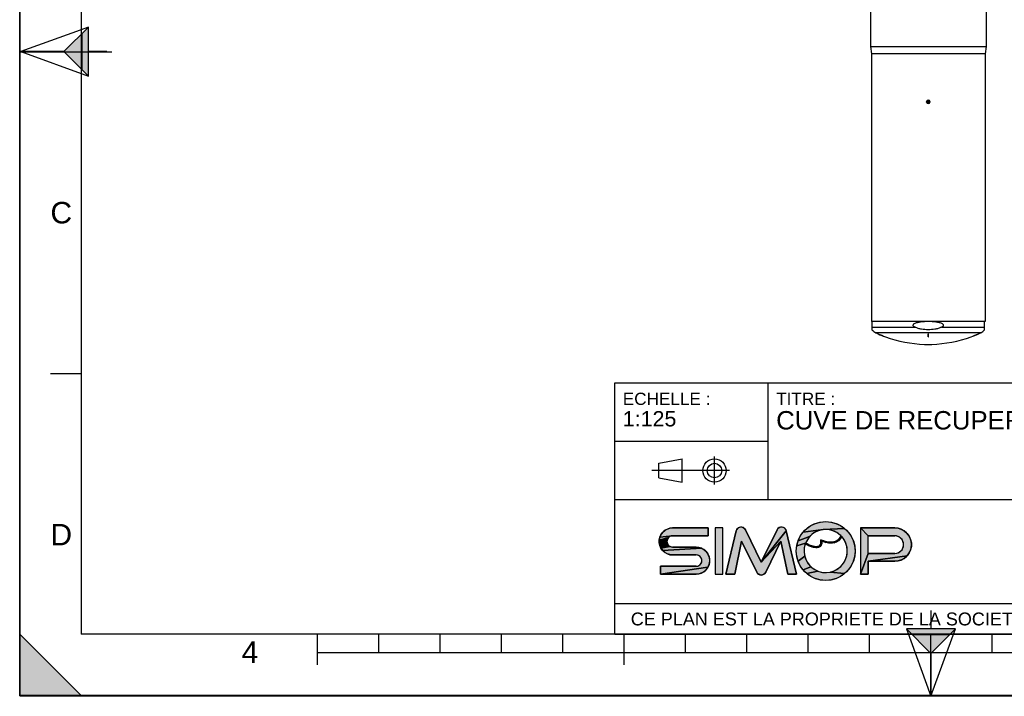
# Model space of a CAD drawing. Header units: millimetres. Extents: x 0 to 297, y 0 to 210.
# Tile 1 of 18: x 0 to 160, y 0 to 110. Entities that reach past the tile are written whole.
import ezdxf

# ---------------------------------------------------------------- set-up
doc = ezdxf.new("R2010")
doc.units = ezdxf.units.MM
doc.header["$LTSCALE"] = 16.335
doc.layers.get('0').update_dxf_attribs({"linetype": 'CONTINUOUS'})
doc.layers.add('AXES_REF', color=7, linetype='CONTINUOUS')
doc.styles.get("Standard").update_dxf_attribs({"font": 'arial.ttf'})
doc.styles.add('TEXTSTYLE_2', font='arial.ttf')

# ---------------------------------------------------------------- blocks, each defined once
blk = doc.blocks.new('MARGEA4_BL0', base_point=(148.51, 105.01))
at = {"color": 7, "linetype": 'Continuous'}
for p, q in [((0.01, 0.01), (0.01, 210.01)), ((0.01, 0.01), (0.01, 210.01)), ((0.01, 210.01), (0.01, 0.01)), ((10.01, 200.01), (10.01, 10.01)), ((0.01, 105.01), (15.01, 105.01)), ((5.01, 52.51), (10.01, 52.51)), ((0.01, 10.01), (10.01, 0.01)), ((0.01, 0.01), (0.01, 10.01)), ((0.01, 10.01), (10.01, 0.01)), ((287.01, 10.01), (10.01, 10.01)), ((48.51, 5.01), (48.51, 10.01)), ((58.51, 7.01), (58.51, 10.01)), ((68.51, 7.01), (68.51, 10.01)), ((78.51, 7.01), (78.51, 10.01)), ((88.51, 7.01), (88.51, 10.01)), ((98.51, 5.01), (98.51, 10.01)), ((108.51, 7.01), (108.51, 10.01)), ((118.51, 7.01), (118.51, 10.01)), ((128.51, 7.01), (128.51, 10.01)), ((138.51, 7.01), (138.51, 10.01)), ((148.51, 0.01), (148.51, 10.01)), ((158.51, 7.01), (158.51, 10.01)), ((248.51, 7.01), (48.51, 7.01)), ((297.01, 0.01), (0.01, 0.01)), ((10.01, 0.01), (0.01, 0.01)), ((297.01, 0.01), (0.01, 0.01))]:
    blk.add_line(p, q, dxfattribs=at)
blk.add_solid([(0.01, 10.01), (10.01, 0.01), (0.01, 0.01)], dxfattribs=at)
at = {"color": 5, "linetype": 'Continuous', "style": 'TEXTSTYLE_2', "oblique": 0}
for s, p in [('C', (5.01, 77.01)), ('D', (5.01, 24.51)), ('4', (36.17, 5.35))]:
    blk.add_text(s, height=3.5, dxfattribs=at).set_placement(p)
blk = doc.blocks.new('REPERE_ORIENTATION_BL1', base_point=(148.52, 6.9))
at = {"color": 7, "linetype": 'Continuous'}
for p, q in [((148.52, 13.9), (148.52, 10.9)), ((148.52, 6.9), (144.52, 10.9)), ((152.52, 10.9), (144.52, 10.9)), ((144.52, 10.9), (148.52, -0.1)), ((151.52, 9.9), (145.52, 9.9)), ((148.52, 6.9), (152.52, 10.9)), ((148.52, -0.1), (152.52, 10.9)), ((148.52, 6.9), (148.52, -0.1))]:
    blk.add_line(p, q, dxfattribs=at)
blk.add_solid([(144.52, 10.9), (148.52, 6.9), (152.52, 10.9)], dxfattribs=at)
blk = doc.blocks.new('REPERE_ORIENTATION_BL2', base_point=(7.19, 105.02))
at = {"color": 7, "linetype": 'Continuous'}
for p, q in [((11.19, 109.02), (0.19, 105.02)), ((7.19, 105.02), (11.19, 109.02)), ((10.19, 102.02), (10.19, 108.02)), ((11.19, 101.02), (11.19, 109.02)), ((0.19, 105.02), (11.19, 101.02)), ((7.19, 105.02), (0.19, 105.02)), ((7.19, 105.02), (11.19, 101.02)), ((14.19, 105.02), (11.19, 105.02))]:
    blk.add_line(p, q, dxfattribs=at)
blk.add_solid([(11.19, 109.02), (7.19, 105.02), (11.19, 101.02)], dxfattribs=at)
blk = doc.blocks.new('ISO_BL3', base_point=(109.36, 36.71))
at = {"color": 2, "linetype": 'Continuous'}
for p, q in [((104.16, 37.89), (107.96, 38.61)), ((107.96, 34.81), (107.96, 38.61)), ((113.24, 34.43), (113.24, 38.99)), ((104.16, 35.53), (104.16, 37.89)), ((115.7, 36.71), (103.02, 36.71)), ((104.16, 35.53), (107.96, 34.81))]:
    blk.add_line(p, q, dxfattribs=at)
for radius in [1.9, 1.18]:
    blk.add_circle((113.24, 36.71), radius, dxfattribs=at)
blk = doc.blocks.new('LOGO-SIMOP-2009_BL4', base_point=(124.77, 23.59))
at = {"linetype": 'Continuous'}
for points in [[(105.95, 27.3), (106.41, 27.35), (112.22, 27.35), (112.22, 26.07), (106.41, 26.07), (104.32, 25.83), (104.51, 26.25), (104.78, 26.62), (105.12, 26.93), (105.52, 27.16)], [(117.58, 27.51), (117.79, 27.47), (117.99, 27.38), (118.15, 27.24), (118.28, 27.06), (120.86, 21.75), (124.06, 25.22), (121.58, 20.12), (121.45, 19.93), (121.28, 19.79), (121.08, 19.7), (120.86, 19.67), (120.64, 19.7), (120.44, 19.79), (120.27, 19.93), (120.14, 20.12), (117.66, 25.22), (116.54, 19.83), (115.1, 19.83), (116.78, 26.89), (116.86, 27.1), (116.99, 27.27), (117.16, 27.4), (117.36, 27.49)], [(123.93, 27.47), (124.14, 27.51), (124.36, 27.49), (124.56, 27.4), (124.73, 27.27), (124.86, 27.1), (124.94, 26.89), (120.86, 21.75), (123.44, 27.06), (123.56, 27.24), (123.73, 27.38)], [(131.36, 28.39), (132.2, 28.32), (133.01, 28.1), (133.76, 27.75), (134.45, 27.27), (130.96, 27.09), (127.69, 26.67), (128.28, 27.27), (128.96, 27.75), (129.72, 28.1), (130.53, 28.32)], [(138.29, 26.07), (137.01, 27.35), (142.61, 27.35), (143.18, 27.29), (143.72, 27.11), (144.21, 26.83), (144.63, 26.45), (144.97, 25.99), (145.2, 25.47), (145.32, 24.91), (145.32, 24.34), (145.2, 23.79), (144.97, 23.27), (144.63, 22.81), (138.29, 21.91), (138.29, 19.83), (137.01, 19.83), (138.29, 23.19), (142.61, 23.19), (142.96, 23.23), (143.28, 23.35), (143.57, 23.55), (143.8, 23.81), (143.96, 24.12), (144.04, 24.46), (144.04, 24.8), (143.96, 25.14), (143.8, 25.45), (143.57, 25.71), (143.28, 25.9), (142.96, 26.03), (142.61, 26.07)], [(105.95, 25.95), (105.76, 25.8), (104.22, 25.38), (104.32, 25.83), (106.41, 26.07), (106.17, 26.04)], [(105.52, 25.39), (105.49, 25.15), (105.52, 24.91), (104.32, 24.47), (104.22, 24.92), (104.22, 25.38), (105.76, 25.8), (105.62, 25.61)], [(124.06, 25.22), (120.86, 21.75), (124.94, 26.89), (126.62, 19.83), (125.18, 19.83)], [(128.37, 25.44), (128.08, 24.87), (126.64, 24.42), (126.85, 25.23), (128.75, 25.95)], [(129.75, 26.72), (129.21, 26.38), (128.75, 25.95), (126.85, 25.23), (127.21, 25.99), (127.69, 26.67), (130.96, 27.09), (130.34, 26.96)], [(131.6, 27.1), (130.96, 27.09), (134.45, 27.27), (135.04, 26.67), (135.52, 25.99), (135.87, 25.23), (136.09, 24.42), (136.16, 23.59), (136.09, 22.76), (135.87, 21.95), (135.52, 21.19), (135.04, 20.5), (134.45, 19.91), (132.08, 20.14), (132.72, 20.34), (133.31, 20.66), (133.83, 21.08), (134.26, 21.59), (134.59, 22.18), (134.8, 22.82), (134.88, 23.48), (134.84, 24.15), (134.67, 24.8), (134.38, 25.41), (133.98, 25.95), (133.72, 25.55), (133.44, 25.26), (133.1, 25.04), (132.73, 24.91), (132.16, 25.01), (132.59, 25.04), (132.97, 25.16), (133.31, 25.36), (133.6, 25.65), (133.86, 26.07), (133.38, 26.48), (132.82, 26.79), (132.22, 27)], [(105.76, 24.5), (105.95, 24.35), (104.51, 24.05), (104.32, 24.47), (105.52, 24.91), (105.62, 24.69)], [(110.72, 24.18), (111.15, 24.04), (104.78, 23.68), (104.51, 24.05), (105.95, 24.35), (106.17, 24.26), (106.41, 24.23), (110.26, 24.23)], [(128.08, 24.87), (128.43, 24.7), (128.44, 24.52), (128.03, 24.72), (127.88, 24.06), (127.85, 23.39), (127.95, 22.73), (126.85, 21.95), (126.64, 22.76), (126.56, 23.59), (126.64, 24.42)], [(128.74, 24.57), (129.03, 24.46), (129.31, 24.37), (129.16, 24.24), (128.8, 24.37), (128.44, 24.52), (128.43, 24.7)], [(129.79, 24.29), (130, 24.3), (130.27, 24.21), (130.03, 24.14), (129.77, 24.13), (129.47, 24.17), (129.16, 24.24), (129.31, 24.37), (129.55, 24.32)], [(131.15, 25.2), (131.68, 25.06), (131.32, 24.98), (130.74, 25.18), (130.72, 24.82), (130.63, 24.56), (130.48, 24.35), (130.27, 24.21), (130, 24.3), (130.18, 24.35), (130.35, 24.45), (130.48, 24.62), (130.55, 24.81), (130.58, 25.06), (130.56, 25.43)], [(132.16, 25.01), (132.73, 24.91), (132.31, 24.85), (131.84, 24.87), (131.32, 24.98), (131.68, 25.06)], [(111.55, 23.81), (111.89, 23.5), (112.17, 23.13), (112.35, 22.71), (112.45, 22.26), (112.45, 21.8), (112.35, 21.35), (112.17, 20.93), (104.45, 19.83), (104.45, 21.11), (110.26, 21.11), (110.5, 21.14), (110.72, 21.23), (110.91, 21.38), (111.06, 21.57), (111.15, 21.79), (111.18, 22.03), (111.15, 22.27), (111.06, 22.49), (110.91, 22.68), (110.72, 22.83), (110.5, 22.92), (110.26, 22.95), (106.41, 22.95), (105.95, 23), (105.52, 23.14), (105.12, 23.37), (104.78, 23.68), (111.15, 24.04)], [(128.18, 22.1), (128.52, 21.52), (128.96, 21.02), (127.69, 20.5), (127.21, 21.19), (126.85, 21.95), (127.95, 22.73)], [(143.18, 21.97), (142.61, 21.91), (138.29, 21.91), (144.63, 22.81), (144.21, 22.43), (143.72, 22.14)], [(110.72, 19.88), (110.26, 19.83), (104.45, 19.83), (112.17, 20.93), (111.89, 20.56), (111.55, 20.25), (111.15, 20.02)], [(129.49, 20.61), (130.09, 20.31), (128.28, 19.91), (127.69, 20.5), (128.96, 21.02)], [(131.41, 20.07), (132.08, 20.14), (134.45, 19.91), (133.76, 19.43), (133.01, 19.08), (132.2, 18.86), (131.36, 18.79), (130.53, 18.86), (129.72, 19.08), (128.96, 19.43), (128.28, 19.91), (130.09, 20.31), (130.74, 20.13)]]:
    blk.add_hatch(color=2, dxfattribs=at).paths.add_polyline_path(points)
at = {"color": 2, "linetype": 'Continuous'}
for p, q in [((105.52, 27.16), (105.95, 27.3)), ((105.95, 27.3), (106.41, 27.35)), ((116.99, 27.27), (117.16, 27.4)), ((117.16, 27.4), (117.36, 27.49)), ((117.36, 27.49), (117.58, 27.51)), ((117.58, 27.51), (117.79, 27.47)), ((117.79, 27.47), (117.99, 27.38)), ((117.99, 27.38), (118.15, 27.24)), ((123.56, 27.24), (123.73, 27.38)), ((123.73, 27.38), (123.93, 27.47)), ((123.93, 27.47), (124.14, 27.51)), ((124.14, 27.51), (124.36, 27.49)), ((124.36, 27.49), (124.56, 27.4)), ((124.56, 27.4), (124.73, 27.27)), ((128.28, 27.27), (128.96, 27.75)), ((128.96, 27.75), (129.72, 28.1)), ((129.72, 28.1), (130.53, 28.32)), ((130.53, 28.32), (131.36, 28.39)), ((131.36, 28.39), (132.2, 28.32)), ((132.2, 28.32), (133.01, 28.1)), ((133.01, 28.1), (133.76, 27.75)), ((133.76, 27.75), (134.45, 27.27)), ((138.29, 26.07), (137.01, 27.35)), ((142.61, 27.35), (143.18, 27.29)), ((143.18, 27.29), (143.72, 27.11)), ((104.22, 25.38), (104.32, 25.83)), ((105.76, 25.8), (104.22, 25.38)), ((104.32, 25.83), (104.51, 26.25)), ((106.41, 26.07), (104.32, 25.83)), ((104.51, 26.25), (104.78, 26.62)), ((104.78, 26.62), (105.12, 26.93)), ((105.12, 26.93), (105.52, 27.16)), ((105.76, 25.8), (105.62, 25.61)), ((105.95, 25.95), (105.76, 25.8)), ((106.17, 26.04), (105.95, 25.95)), ((106.41, 26.07), (106.17, 26.04)), ((116.78, 26.89), (116.86, 27.1)), ((116.86, 27.1), (116.99, 27.27)), ((118.15, 27.24), (118.28, 27.06)), ((124.94, 26.89), (120.86, 21.75)), ((123.44, 27.06), (123.56, 27.24)), ((124.73, 27.27), (124.86, 27.1)), ((124.86, 27.1), (124.94, 26.89)), ((126.85, 25.23), (127.21, 25.99)), ((128.75, 25.95), (126.85, 25.23)), ((127.21, 25.99), (127.69, 26.67)), ((127.69, 26.67), (128.28, 27.27)), ((130.96, 27.09), (127.69, 26.67)), ((128.75, 25.95), (128.37, 25.44)), ((129.21, 26.38), (128.75, 25.95)), ((129.75, 26.72), (129.21, 26.38)), ((130.34, 26.96), (129.75, 26.72)), ((130.96, 27.09), (130.34, 26.96)), ((134.45, 27.27), (130.96, 27.09)), ((131.6, 27.1), (130.96, 27.09)), ((132.22, 27), (131.6, 27.1)), ((132.82, 26.79), (132.22, 27)), ((133.38, 26.48), (132.82, 26.79)), ((133.86, 26.07), (133.38, 26.48)), ((133.6, 25.65), (133.86, 26.07)), ((133.98, 25.95), (133.72, 25.55)), ((134.38, 25.41), (133.98, 25.95)), ((134.45, 27.27), (135.04, 26.67)), ((135.04, 26.67), (135.52, 25.99)), ((135.52, 25.99), (135.87, 25.23)), ((142.96, 26.03), (142.61, 26.07)), ((143.28, 25.9), (142.96, 26.03)), ((143.57, 25.71), (143.28, 25.9)), ((143.8, 25.45), (143.57, 25.71)), ((143.72, 27.11), (144.21, 26.83)), ((144.21, 26.83), (144.63, 26.45)), ((144.63, 26.45), (144.97, 25.99)), ((144.97, 25.99), (145.2, 25.47)), ((104.22, 24.92), (104.22, 25.38)), ((104.32, 24.47), (104.22, 24.92)), ((105.52, 24.91), (104.32, 24.47)), ((104.51, 24.05), (104.32, 24.47)), ((105.95, 24.35), (104.51, 24.05)), ((105.52, 25.39), (105.49, 25.15)), ((105.49, 25.15), (105.52, 24.91)), ((105.62, 25.61), (105.52, 25.39)), ((105.52, 24.91), (105.62, 24.69)), ((105.62, 24.69), (105.76, 24.5)), ((105.76, 24.5), (105.95, 24.35)), ((105.95, 24.35), (106.17, 24.26)), ((106.17, 24.26), (106.41, 24.23)), ((110.26, 24.23), (110.72, 24.18)), ((110.72, 24.18), (111.15, 24.04)), ((124.06, 25.22), (120.86, 21.75)), ((126.56, 23.59), (126.64, 24.42)), ((126.64, 24.42), (126.85, 25.23)), ((128.08, 24.87), (126.64, 24.42)), ((128.03, 24.72), (127.88, 24.06)), ((128.44, 24.52), (128.03, 24.72)), ((128.37, 25.44), (128.08, 24.87)), ((128.08, 24.87), (128.43, 24.7)), ((128.43, 24.7), (128.74, 24.57)), ((128.43, 24.7), (128.44, 24.52)), ((128.8, 24.37), (128.44, 24.52)), ((128.74, 24.57), (129.03, 24.46)), ((129.16, 24.24), (128.8, 24.37)), ((129.03, 24.46), (129.31, 24.37)), ((129.31, 24.37), (129.16, 24.24)), ((129.47, 24.17), (129.16, 24.24)), ((129.31, 24.37), (129.55, 24.32)), ((129.77, 24.13), (129.47, 24.17)), ((129.55, 24.32), (129.79, 24.29)), ((130.03, 24.14), (129.77, 24.13)), ((129.79, 24.29), (130, 24.3)), ((130, 24.3), (130.18, 24.35)), ((130.27, 24.21), (130, 24.3)), ((130.27, 24.21), (130.03, 24.14)), ((130.18, 24.35), (130.35, 24.45)), ((130.48, 24.35), (130.27, 24.21)), ((130.35, 24.45), (130.48, 24.62)), ((130.48, 24.62), (130.55, 24.81)), ((130.63, 24.56), (130.48, 24.35)), ((130.55, 24.81), (130.58, 25.06)), ((130.58, 25.06), (130.56, 25.43)), ((130.56, 25.43), (131.15, 25.2)), ((130.72, 24.82), (130.63, 24.56)), ((130.74, 25.18), (130.72, 24.82)), ((131.32, 24.98), (130.74, 25.18)), ((131.15, 25.2), (131.68, 25.06)), ((131.68, 25.06), (131.32, 24.98)), ((131.84, 24.87), (131.32, 24.98)), ((131.68, 25.06), (132.16, 25.01)), ((132.31, 24.85), (131.84, 24.87)), ((132.16, 25.01), (132.59, 25.04)), ((132.73, 24.91), (132.16, 25.01)), ((132.73, 24.91), (132.31, 24.85)), ((132.59, 25.04), (132.97, 25.16)), ((133.1, 25.04), (132.73, 24.91)), ((132.97, 25.16), (133.31, 25.36)), ((133.44, 25.26), (133.1, 25.04)), ((133.31, 25.36), (133.6, 25.65)), ((133.72, 25.55), (133.44, 25.26)), ((134.67, 24.8), (134.38, 25.41)), ((134.84, 24.15), (134.67, 24.8)), ((134.88, 23.48), (134.84, 24.15)), ((135.87, 25.23), (136.09, 24.42)), ((136.09, 24.42), (136.16, 23.59)), ((143.96, 25.14), (143.8, 25.45)), ((143.8, 23.81), (143.96, 24.12)), ((144.04, 24.8), (143.96, 25.14)), ((143.96, 24.12), (144.04, 24.46)), ((144.04, 24.46), (144.04, 24.8)), ((145.2, 25.47), (145.32, 24.91)), ((145.32, 24.34), (145.2, 23.79)), ((145.32, 24.91), (145.32, 24.34)), ((104.78, 23.68), (104.51, 24.05)), ((111.15, 24.04), (104.78, 23.68)), ((105.12, 23.37), (104.78, 23.68)), ((105.52, 23.14), (105.12, 23.37)), ((105.95, 23), (105.52, 23.14)), ((106.41, 22.95), (105.95, 23)), ((110.5, 22.92), (110.26, 22.95)), ((110.72, 22.83), (110.5, 22.92)), ((110.91, 22.68), (110.72, 22.83)), ((111.06, 22.49), (110.91, 22.68)), ((111.15, 22.27), (111.06, 22.49)), ((111.15, 24.04), (111.55, 23.81)), ((111.55, 23.81), (111.89, 23.5)), ((111.89, 23.5), (112.17, 23.13)), ((112.17, 23.13), (112.35, 22.71)), ((112.35, 22.71), (112.45, 22.26)), ((126.64, 22.76), (126.56, 23.59)), ((126.85, 21.95), (126.64, 22.76)), ((127.95, 22.73), (126.85, 21.95)), ((127.88, 24.06), (127.85, 23.39)), ((127.85, 23.39), (127.95, 22.73)), ((127.95, 22.73), (128.18, 22.1)), ((134.59, 22.18), (134.8, 22.82)), ((134.8, 22.82), (134.88, 23.48)), ((136.09, 22.76), (135.87, 21.95)), ((136.16, 23.59), (136.09, 22.76)), ((138.29, 23.19), (137.01, 19.83)), ((144.63, 22.81), (138.29, 21.91)), ((142.61, 23.19), (142.96, 23.23)), ((142.96, 23.23), (143.28, 23.35)), ((143.28, 23.35), (143.57, 23.55)), ((143.57, 23.55), (143.8, 23.81)), ((144.63, 22.81), (144.21, 22.43)), ((144.97, 23.27), (144.63, 22.81)), ((145.2, 23.79), (144.97, 23.27)), ((112.17, 20.93), (104.45, 19.83)), ((110.26, 21.11), (110.5, 21.14)), ((110.5, 21.14), (110.72, 21.23)), ((110.72, 21.23), (110.91, 21.38)), ((110.91, 21.38), (111.06, 21.57)), ((111.06, 21.57), (111.15, 21.79)), ((111.18, 22.03), (111.15, 22.27)), ((111.15, 21.79), (111.18, 22.03)), ((112.17, 20.93), (111.89, 20.56)), ((112.35, 21.35), (112.17, 20.93)), ((112.45, 21.8), (112.35, 21.35)), ((112.45, 22.26), (112.45, 21.8)), ((127.21, 21.19), (126.85, 21.95)), ((127.69, 20.5), (127.21, 21.19)), ((128.96, 21.02), (127.69, 20.5)), ((128.18, 22.1), (128.52, 21.52)), ((128.52, 21.52), (128.96, 21.02)), ((128.96, 21.02), (129.49, 20.61)), ((133.31, 20.66), (133.83, 21.08)), ((133.83, 21.08), (134.26, 21.59)), ((134.26, 21.59), (134.59, 22.18)), ((135.52, 21.19), (135.04, 20.5)), ((135.87, 21.95), (135.52, 21.19)), ((143.18, 21.97), (142.61, 21.91)), ((143.72, 22.14), (143.18, 21.97)), ((144.21, 22.43), (143.72, 22.14)), ((110.72, 19.88), (110.26, 19.83)), ((111.15, 20.02), (110.72, 19.88)), ((111.55, 20.25), (111.15, 20.02)), ((111.89, 20.56), (111.55, 20.25)), ((120.27, 19.93), (120.14, 20.12)), ((120.44, 19.79), (120.27, 19.93)), ((120.64, 19.7), (120.44, 19.79)), ((120.86, 19.67), (120.64, 19.7)), ((121.08, 19.7), (120.86, 19.67)), ((121.28, 19.79), (121.08, 19.7)), ((121.45, 19.93), (121.28, 19.79)), ((121.58, 20.12), (121.45, 19.93)), ((128.28, 19.91), (127.69, 20.5)), ((130.09, 20.31), (128.28, 19.91)), ((128.96, 19.43), (128.28, 19.91)), ((129.72, 19.08), (128.96, 19.43)), ((129.49, 20.61), (130.09, 20.31)), ((130.09, 20.31), (130.74, 20.13)), ((130.74, 20.13), (131.41, 20.07)), ((131.41, 20.07), (132.08, 20.14)), ((132.08, 20.14), (132.72, 20.34)), ((134.45, 19.91), (132.08, 20.14)), ((132.72, 20.34), (133.31, 20.66)), ((133.76, 19.43), (133.01, 19.08)), ((134.45, 19.91), (133.76, 19.43)), ((135.04, 20.5), (134.45, 19.91)), ((130.53, 18.86), (129.72, 19.08)), ((131.36, 18.79), (130.53, 18.86)), ((132.2, 18.86), (131.36, 18.79)), ((133.01, 19.08), (132.2, 18.86))]:
    blk.add_line(p, q, dxfattribs=at)
at = {"color": 7, "linetype": 'Continuous'}
for p, q in [((112.22, 27.35), (106.41, 27.35)), ((112.22, 26.07), (112.22, 27.35)), ((113.34, 27.35), (113.34, 19.83)), ((114.62, 27.35), (113.34, 27.35)), ((114.62, 19.83), (114.62, 27.35)), ((142.61, 27.35), (137.01, 27.35)), ((137.01, 27.35), (137.01, 19.83)), ((106.41, 26.07), (112.22, 26.07)), ((116.78, 26.89), (115.1, 19.83)), ((120.86, 21.75), (118.28, 27.06)), ((123.44, 27.06), (120.86, 21.75)), ((126.62, 19.83), (124.94, 26.89)), ((138.29, 26.07), (142.61, 26.07)), ((138.29, 23.19), (138.29, 26.07)), ((110.26, 24.23), (106.41, 24.23)), ((116.54, 19.83), (117.66, 25.22)), ((117.66, 25.22), (120.14, 20.12)), ((121.58, 20.12), (124.06, 25.22)), ((124.06, 25.22), (125.18, 19.83)), ((106.41, 22.95), (110.26, 22.95)), ((142.61, 23.19), (138.29, 23.19)), ((104.45, 21.11), (104.45, 19.83)), ((110.26, 21.11), (104.45, 21.11)), ((138.29, 21.91), (142.61, 21.91)), ((138.29, 19.83), (138.29, 21.91)), ((104.45, 19.83), (110.26, 19.83)), ((113.34, 19.83), (114.62, 19.83)), ((115.1, 19.83), (116.54, 19.83)), ((125.18, 19.83), (126.62, 19.83)), ((137.01, 19.83), (138.29, 19.83))]:
    blk.add_line(p, q, dxfattribs=at)
at = {"color": 2, "linetype": 'Continuous'}
for points in [[(105.95, 27.3), (106.41, 27.35), (112.22, 27.35), (112.22, 26.07), (106.41, 26.07), (104.32, 25.83), (104.51, 26.25), (104.78, 26.62), (105.12, 26.93), (105.52, 27.16), (105.95, 27.3)], [(117.58, 27.51), (117.79, 27.47), (117.99, 27.38), (118.15, 27.24), (118.28, 27.06), (120.86, 21.75), (124.06, 25.22), (121.58, 20.12), (121.45, 19.93), (121.28, 19.79), (121.08, 19.7), (120.86, 19.67), (120.64, 19.7), (120.44, 19.79), (120.27, 19.93), (120.14, 20.12), (117.66, 25.22), (116.54, 19.83), (115.1, 19.83), (116.78, 26.89), (116.86, 27.1), (116.99, 27.27), (117.16, 27.4), (117.36, 27.49), (117.58, 27.51)], [(123.93, 27.47), (124.14, 27.51), (124.36, 27.49), (124.56, 27.4), (124.73, 27.27), (124.86, 27.1), (124.94, 26.89), (120.86, 21.75), (123.44, 27.06), (123.56, 27.24), (123.73, 27.38), (123.93, 27.47)], [(131.36, 28.39), (132.2, 28.32), (133.01, 28.1), (133.76, 27.75), (134.45, 27.27), (130.96, 27.09), (127.69, 26.67), (128.28, 27.27), (128.96, 27.75), (129.72, 28.1), (130.53, 28.32), (131.36, 28.39)], [(138.29, 26.07), (137.01, 27.35), (142.61, 27.35), (143.18, 27.29), (143.72, 27.11), (144.21, 26.83), (144.63, 26.45), (144.97, 25.99), (145.2, 25.47), (145.32, 24.91), (145.32, 24.34), (145.2, 23.79), (144.97, 23.27), (144.63, 22.81), (138.29, 21.91), (138.29, 19.83), (137.01, 19.83), (138.29, 23.19), (142.61, 23.19), (142.96, 23.23), (143.28, 23.35), (143.57, 23.55), (143.8, 23.81), (143.96, 24.12), (144.04, 24.46), (144.04, 24.8), (143.96, 25.14), (143.8, 25.45), (143.57, 25.71), (143.28, 25.9), (142.96, 26.03), (142.61, 26.07), (138.29, 26.07)], [(105.95, 25.95), (105.76, 25.8), (104.22, 25.38), (104.32, 25.83), (106.41, 26.07), (106.17, 26.04), (105.95, 25.95)], [(105.52, 25.39), (105.49, 25.15), (105.52, 24.91), (104.32, 24.47), (104.22, 24.92), (104.22, 25.38), (105.76, 25.8), (105.62, 25.61), (105.52, 25.39)], [(124.06, 25.22), (120.86, 21.75), (124.94, 26.89), (126.62, 19.83), (125.18, 19.83), (124.06, 25.22)], [(128.37, 25.44), (128.08, 24.87), (126.64, 24.42), (126.85, 25.23), (128.75, 25.95), (128.37, 25.44)], [(129.75, 26.72), (129.21, 26.38), (128.75, 25.95), (126.85, 25.23), (127.21, 25.99), (127.69, 26.67), (130.96, 27.09), (130.34, 26.96), (129.75, 26.72)], [(131.6, 27.1), (130.96, 27.09), (134.45, 27.27), (135.04, 26.67), (135.52, 25.99), (135.87, 25.23), (136.09, 24.42), (136.16, 23.59), (136.09, 22.76), (135.87, 21.95), (135.52, 21.19), (135.04, 20.5), (134.45, 19.91), (132.08, 20.14), (132.72, 20.34), (133.31, 20.66), (133.83, 21.08), (134.26, 21.59), (134.59, 22.18), (134.8, 22.82), (134.88, 23.48), (134.84, 24.15), (134.67, 24.8), (134.38, 25.41), (133.98, 25.95), (133.72, 25.55), (133.44, 25.26), (133.1, 25.04), (132.73, 24.91), (132.16, 25.01), (132.59, 25.04), (132.97, 25.16), (133.31, 25.36), (133.6, 25.65), (133.86, 26.07), (133.38, 26.48), (132.82, 26.79), (132.22, 27), (131.6, 27.1)], [(105.76, 24.5), (105.95, 24.35), (104.51, 24.05), (104.32, 24.47), (105.52, 24.91), (105.62, 24.69), (105.76, 24.5)], [(110.72, 24.18), (111.15, 24.04), (104.78, 23.68), (104.51, 24.05), (105.95, 24.35), (106.17, 24.26), (106.41, 24.23), (110.26, 24.23), (110.72, 24.18)], [(128.08, 24.87), (128.43, 24.7), (128.44, 24.52), (128.03, 24.72), (127.88, 24.06), (127.85, 23.39), (127.95, 22.73), (126.85, 21.95), (126.64, 22.76), (126.56, 23.59), (126.64, 24.42), (128.08, 24.87)], [(128.74, 24.57), (129.03, 24.46), (129.31, 24.37), (129.16, 24.24), (128.8, 24.37), (128.44, 24.52), (128.43, 24.7), (128.74, 24.57)], [(129.79, 24.29), (130, 24.3), (130.27, 24.21), (130.03, 24.14), (129.77, 24.13), (129.47, 24.17), (129.16, 24.24), (129.31, 24.37), (129.55, 24.32), (129.79, 24.29)], [(131.15, 25.2), (131.68, 25.06), (131.32, 24.98), (130.74, 25.18), (130.72, 24.82), (130.63, 24.56), (130.48, 24.35), (130.27, 24.21), (130, 24.3), (130.18, 24.35), (130.35, 24.45), (130.48, 24.62), (130.55, 24.81), (130.58, 25.06), (130.56, 25.43), (131.15, 25.2)], [(132.16, 25.01), (132.73, 24.91), (132.31, 24.85), (131.84, 24.87), (131.32, 24.98), (131.68, 25.06), (132.16, 25.01)], [(111.55, 23.81), (111.89, 23.5), (112.17, 23.13), (112.35, 22.71), (112.45, 22.26), (112.45, 21.8), (112.35, 21.35), (112.17, 20.93), (104.45, 19.83), (104.45, 21.11), (110.26, 21.11), (110.5, 21.14), (110.72, 21.23), (110.91, 21.38), (111.06, 21.57), (111.15, 21.79), (111.18, 22.03), (111.15, 22.27), (111.06, 22.49), (110.91, 22.68), (110.72, 22.83), (110.5, 22.92), (110.26, 22.95), (106.41, 22.95), (105.95, 23), (105.52, 23.14), (105.12, 23.37), (104.78, 23.68), (111.15, 24.04), (111.55, 23.81)], [(128.18, 22.1), (128.52, 21.52), (128.96, 21.02), (127.69, 20.5), (127.21, 21.19), (126.85, 21.95), (127.95, 22.73), (128.18, 22.1)], [(143.18, 21.97), (142.61, 21.91), (138.29, 21.91), (144.63, 22.81), (144.21, 22.43), (143.72, 22.14), (143.18, 21.97)], [(110.72, 19.88), (110.26, 19.83), (104.45, 19.83), (112.17, 20.93), (111.89, 20.56), (111.55, 20.25), (111.15, 20.02), (110.72, 19.88)], [(129.49, 20.61), (130.09, 20.31), (128.28, 19.91), (127.69, 20.5), (128.96, 21.02), (129.49, 20.61)], [(131.41, 20.07), (132.08, 20.14), (134.45, 19.91), (133.76, 19.43), (133.01, 19.08), (132.2, 18.86), (131.36, 18.79), (130.53, 18.86), (129.72, 19.08), (128.96, 19.43), (128.28, 19.91), (130.09, 20.31), (130.74, 20.13), (131.41, 20.07)]]:
    blk.add_lwpolyline(points, dxfattribs=at)
at = {"color": 7, "linetype": 'Continuous'}
blk.add_circle((131.36, 23.59), 4.8, dxfattribs=at)
for centre, radius, start, end in [((106.41, 25.15), 2.2, 90, 270), ((117.56, 26.71), 0.8, 25.9494, 166.6355), ((124.16, 26.71), 0.8, 13.3645, 154.0506), ((142.61, 24.63), 2.72, 270, 90), ((106.41, 25.15), 0.92, 90, 270), ((131.36, 23.59), 3.52, 161.3005, 42.0267), ((131.36, 23.59), 3.52, 44.7928, 158.6763), ((142.61, 24.63), 1.44, 270, 90), ((110.26, 22.03), 2.2, 270, 90), ((110.26, 22.03), 0.92, 270, 90), ((120.86, 20.47), 0.8, 205.9494, 334.0506)]:
    blk.add_arc(centre, radius, start, end, dxfattribs=at)
blk.add_open_spline([(133.86, 26.07), (133.69, 25.73), (133.28, 25.24), (132.5, 24.97), (131.59, 25.04), (130.91, 25.27), (130.56, 25.43)], degree=3, dxfattribs=at)
for points, knots in [([(133.98, 25.95), (133.74, 25.49), (133.11, 24.89), (131.96, 24.79), (131.13, 25.02), (130.74, 25.18)], [0, 0, 0, 0, 0.345264, 0.703638, 1, 1, 1, 1]), ([(130.74, 25.18), (130.75, 25.01), (130.71, 24.64), (130.44, 24.24), (129.95, 24.1), (129.39, 24.16), (128.75, 24.37), (128.28, 24.59), (128.03, 24.72)], [0, 0, 0, 0, 0.118516, 0.29564, 0.472763, 0.649887, 0.82701, 1, 1, 1, 1]), ([(130.56, 25.43), (130.59, 25.22), (130.59, 24.88), (130.47, 24.54), (130.24, 24.35), (129.84, 24.25), (129.15, 24.38), (128.46, 24.68), (128.08, 24.87)], [0, 0, 0, 0, 0.125, 0.25, 0.375, 0.5, 0.75, 1, 1, 1, 1])]:
    blk.add_open_spline(points, degree=3, knots=knots, dxfattribs=at)
at = {"color": 2, "linetype": 'Continuous'}
for points in [[(113.34, 19.83), (113.34, 27.35), (114.62, 19.83), (114.62, 27.35)], [(138.29, 23.19), (137.01, 19.83), (138.29, 26.07), (137.01, 27.35)]]:
    blk.add_solid(points, dxfattribs=at)
blk = doc.blocks.new('*T6')
at = {"color": 2, "linetype": 'Continuous'}
for p, q in [((0, 0), (0, 41)), ((0, 41), (190, 41)), ((25, 22), (25, 41)), ((170, 5), (170, 41)), ((190, 0), (190, 41)), ((0, 31.5), (25, 31.5)), ((0, 22), (190, 22)), ((110, 5), (110, 22)), ((170, 15), (190, 15)), ((0, 5), (190, 5)), ((0, 0), (190, 0))]:
    blk.add_line(p, q, dxfattribs=at)
at = {"color": 5, "linetype": 'Continuous', "line_spacing_factor": 0.9}
for s, insert, char_height, width, attachment_point in [('ECHELLE :\\P\\H2.5;1:125', (1.28, 39.4), 2, 28.5204, 1), ("TITRE :\\P\\H3.0;CUVE DE RECUPERATION D'EAU DE PLUIE D2300 50 M3\\P\\H2.0; \\P \\P ", (26.28, 39.4), 2, 226.171, 1), ('A4', (180, 34), 5, 17.0632, 2), ('REFERENCE PRODUIT :\\P\\H3.0;CEP3/6406/50', (111.28, 20.4), 2, 64.1338, 1), ('FR', (180, 20), 3, 11.1524, 2), ('FOLIO :  \\P\\H3.0;1/1', (180, 12.81), 1.5, 17.197, 2), ('CE PLAN EST LA PROPRIETE DE LA SOCIETE SIMOP ET NE PEUT ETRE REPRODUIT OU COMMUNIQUE SANS SON AUTORISATION', (95, 3.55), 2.1, 368.8974, 2)]:
    blk.add_mtext(s, dxfattribs=dict(at, insert=insert, char_height=char_height, width=width, attachment_point=attachment_point))

msp = doc.modelspace()

# ---------------------------------------------------------------- linework, layer by layer
at = {"color": 7, "linetype": 'Continuous'}
for p, q in [((0, 0), (0, 210)), ((138.82, 104.64), (138.82, 61.04)), ((157.33, 104.64), (157.33, 61.04)), ((147.8, 96.89), (148.36, 96.89)), ((147.8, 96.79), (148.36, 96.79)), ((157.33, 61.04), (138.82, 61.04)), ((138.9, 61.04), (138.9, 59.68)), ((157.26, 59.68), (157.26, 61.04)), ((139.9, 58.99), (139.9, 59.02)), ((141.1, 58.5), (141.1, 58.53)), ((148.04, 58.5), (148.04, 59.02)), ((148.12, 58.5), (148.12, 59.02)), ((155.06, 58.5), (155.06, 58.53)), ((156.26, 58.99), (156.26, 59.02)), ((147.48, 57.26), (147.48, 57.29)), ((148.04, 57.26), (148.04, 57.29)), ((148.12, 57.26), (148.12, 57.29)), ((148.68, 57.26), (148.68, 57.29)), ((0, 0), (297, 0))]:
    msp.add_line(p, q, dxfattribs=at)
at = {"color": 9, "linetype": 'Continuous'}
for p, q in [((147.11, 61.01), (138.9, 61.01)), ((157.26, 61.01), (149.04, 61.01)), ((138.9, 60.07), (145.94, 60.07)), ((150.22, 60.07), (157.26, 60.07))]:
    msp.add_line(p, q, dxfattribs=at)
at = {"color": 7, "linetype": 'Continuous'}
for centre, radius, start, end in [((147.8, 96.84), 0.05, 90, 270), ((148.08, 96.84), 0.274, 10.5151, 169.4849), ((148.08, 96.84), 0.274, 190.5151, 349.4849), ((148.08, 96.84), 0.163, 17.8806, 162.1194), ((148.08, 96.84), 0.163, 197.8806, 342.1194), ((148.36, 96.84), 0.05, 270, 90), ((140.32, 60.85), 1.84, 219.4897, 244.9081), ((155.84, 60.85), 1.84, 295.0919, 320.5103), ((148.08, 77.42), 20.14, 244.9081, 246.0349), ((148.08, 77.42), 20.14, 246.0348, 249.7208), ((148.08, 77.42), 20.16, 246.0651, 249.746), ((148.08, 77.42), 20.14, 249.7208, 268.2927), ((148.08, 77.42), 18.4, 269.8755, 270.1245), ((148.08, 77.42), 18.43, 269.8756, 270.1244), ((148.08, 77.42), 18.92, 269.8788, 270.1212), ((148.08, 77.42), 20.14, 271.7073, 290.2792), ((148.08, 77.42), 20.14, 290.2792, 293.9652), ((148.08, 77.42), 20.16, 290.254, 293.9349), ((148.08, 77.42), 20.14, 293.9651, 295.0919), ((148.08, 77.42), 20.14, 268.2927, 269.8862), ((148.08, 77.42), 20.16, 268.2948, 269.8863), ((148.08, 77.42), 20.13, 269.8861, 270.1139), ((148.08, 77.42), 20.16, 269.8863, 270.1137), ((148.08, 77.42), 20.15, 269.8863, 270.1137), ((148.08, 77.42), 20.14, 270.1138, 271.7073), ((148.08, 77.42), 20.16, 270.1137, 271.7052)]:
    msp.add_arc(centre, radius, start, end, dxfattribs=at)
for points, knots in [([(145.94, 60.07), (145.9, 60.09), (145.82, 60.13), (145.71, 60.21), (145.64, 60.31), (145.62, 60.4), (145.64, 60.49), (145.7, 60.59), (145.84, 60.7), (146.05, 60.8), (146.31, 60.88), (146.66, 60.95), (146.93, 60.99), (147.11, 61.01)], [0, 0, 0, 0, 0.062577, 0.12508, 0.187262, 0.218457, 0.249646, 0.311758, 0.374246, 0.499227, 0.6244, 0.749612, 1, 1, 1, 1]), ([(149.04, 61.01), (149.22, 60.99), (149.49, 60.95), (149.85, 60.88), (150.11, 60.8), (150.32, 60.7), (150.46, 60.59), (150.52, 60.49), (150.53, 60.4), (150.52, 60.31), (150.45, 60.21), (150.34, 60.13), (150.26, 60.09), (150.22, 60.07)], [0, 0, 0, 0, 0.250388, 0.3756, 0.500773, 0.625755, 0.688243, 0.750355, 0.781543, 0.812738, 0.87492, 0.937423, 1, 1, 1, 1]), ([(150.22, 60.07), (150.05, 59.99), (149.71, 59.86), (148.99, 59.71), (148.08, 59.65), (147.16, 59.71), (146.45, 59.86), (146.1, 59.99), (145.94, 60.07)], [0, 0, 0, 0, 0.124965, 0.250021, 0.5, 0.749979, 0.875035, 1, 1, 1, 1])]:
    msp.add_open_spline(points, degree=3, knots=knots, dxfattribs=at)
for points in [[(147.11, 61.01), (147.23, 61.02), (147.35, 61.03), (147.47, 61.04)], [(148.69, 61.04), (148.8, 61.03), (148.92, 61.02), (149.04, 61.01)]]:
    msp.add_open_spline(points, degree=3, dxfattribs=at)
at = {"layer": 'AXES_REF', "color": 7, "linetype": 'Continuous'}
for p, q in [((138.65, 111.44), (138.65, 105.84)), ((157.5, 111.44), (157.5, 105.84)), ((138.65, 105.84), (138.82, 104.64)), ((138.65, 105.84), (157.5, 105.84)), ((157.33, 104.64), (138.82, 104.64)), ((157.5, 105.84), (157.33, 104.64))]:
    msp.add_line(p, q, dxfattribs=at)
at = {"layer": 'AXES_REF', "color": 9, "linetype": 'Continuous'}
msp.add_line((156.62, 59.18), (139.54, 59.18), dxfattribs=at)

# ---------------------------------------------------------------- block references
at = {"color": 2, "linetype": 'Continuous'}
for name, p in [('MARGEA4_BL0', (148.51, 105.01)), ('REPERE_ORIENTATION_BL2', (7.19, 105.02)), ('ISO_BL3', (109.36, 36.71)), ('LOGO-SIMOP-2009_BL4', (124.77, 23.59)), ('REPERE_ORIENTATION_BL1', (148.52, 6.9))]:
    msp.add_blockref(name, p, dxfattribs=at)
msp.add_blockref('*T6', (97.01, 10.01))

doc.saveas('drawing.dxf')
